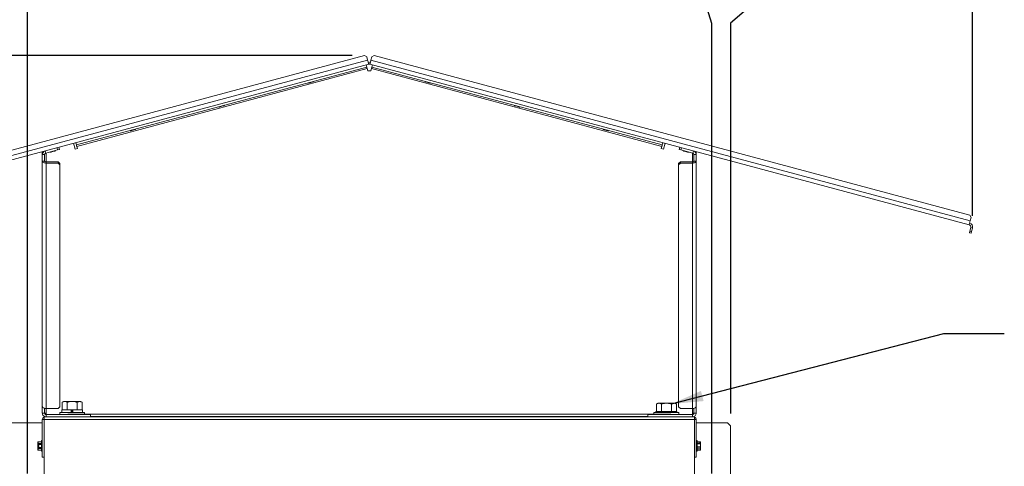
# Paper-space layout '5' of a CAD drawing. Header units: inches. Extents: x 1 to 109, y 1 to 85.
# Tile 37 of 58: x 47 to 67, y 61 to 70. Entities that reach past the tile are written whole.
import ezdxf

# ---------------------------------------------------------------- set-up
doc = ezdxf.new("R2010")
doc.units = ezdxf.units.IN
doc.header["$MEASUREMENT"] = 0
doc.layers.add('FORMAT', color=7, linetype='Continuous')
doc.styles.add('SLDTEXTSTYLE0', font='GOTHIC.TTF', dxfattribs={"width": 0.913})
doc.styles.get("Standard").update_dxf_attribs({"font": 'GOTHIC.TTF'})
doc.dimstyles.new('SLDDIMSTYLE10', dxfattribs={"dimtxt": 0.625, "dimasz": 0.65, "dimexe": 0, "dimexo": 0.0625, "dimgap": 0.15625, "dimtad": 0, "dimtih": 1, "dimtoh": 1, "dimdec": 0, "dimlfac": 1.6, "dimrnd": 1e-09, "dimzin": 12, "dimdsep": 46, "dimtxsty": 'SLDTEXTSTYLE0', "dimblk1": 'NONE', "dimblk2": 'NONE', "dimsah": 1, "dimcen": 0.09, "dimadec": 0, "dimazin": 3, "dimtfac": 1, "dimtdec": 0, "dimtofl": 0, "dimtmove": 0, "dimatfit": 3, "dimldrblk": 'NONE', "dimfxl": 1, "dimfrac": 2, "dimtolj": 1, "dimtzin": 12, "dimarcsym": 0})
doc.dimstyles.new('SLDDIMSTYLE11', dxfattribs={"dimtxt": 0.625, "dimasz": 0.65, "dimexe": 0, "dimexo": 0.0625, "dimgap": 0.15625, "dimtad": 0, "dimtih": 1, "dimtoh": 1, "dimlfac": 1.6, "dimrnd": 1e-09, "dimzin": 12, "dimdsep": 46, "dimtxsty": 'SLDTEXTSTYLE0', "dimblk1": 'NONE', "dimblk2": 'NONE', "dimsah": 1, "dimcen": 0.09, "dimadec": 0, "dimazin": 3, "dimtfac": 1, "dimtofl": 0, "dimtmove": 0, "dimatfit": 3, "dimldrblk": 'NONE', "dimfxl": 1, "dimfrac": 2, "dimtolj": 1, "dimtzin": 12, "dimarcsym": 0})
doc.dimstyles.new('SLDDIMSTYLE2', dxfattribs={"dimtxt": 0, "dimasz": 0.65, "dimexe": 0, "dimexo": 0.0625, "dimgap": 0, "dimtad": 0, "dimtih": 1, "dimtoh": 1, "dimdec": 0, "dimrnd": 1e-09, "dimzin": 0, "dimdsep": 46, "dimtxsty": 'STANDARD', "dimsah": 1, "dimcen": 0.09, "dimadec": 0, "dimazin": 0, "dimtfac": 0.65, "dimtdec": 0, "dimtofl": 0, "dimtmove": 0, "dimatfit": 3, "dimfxl": 1, "dimfrac": 2, "dimtolj": 1, "dimtzin": 0, "dimarcsym": 0})

# ---------------------------------------------------------------- blocks, each defined once
blk = doc.blocks.new('_D_138')
at = {"layer": 'FORMAT', "color": 1, "ltscale": 5}
blk.add_line((41.222, 65.611), (40.48, 65.611), dxfattribs=at)
at = {"layer": 'FORMAT', "color": 1, "ltscale": 5, "insert": (37.894, 65.914), "char_height": 0.625, "attachment_point": 1, "style": 'SLDTEXTSTYLE0'}
blk.add_mtext('33.76', dxfattribs=at)
blk = doc.blocks.new('_NONE')
blk = doc.blocks.new('_D_139')
at = {"layer": 'FORMAT', "color": 1, "ltscale": 5}
blk.add_line((53.386, 69.233), (40.48, 69.233), dxfattribs=at)
at = {"layer": 'FORMAT', "color": 1, "ltscale": 5, "insert": (37.894, 69.535), "char_height": 0.625, "attachment_point": 1, "style": 'SLDTEXTSTYLE0'}
blk.add_mtext('39.56', dxfattribs=at)
blk = doc.blocks.new('_D_140')
at = {"layer": 'FORMAT', "color": 1, "ltscale": 5}
for p, q in [((46.762, 70.874), (46.762, 71.858)), ((46.762, 70.874), (46.762, 69.889)), ((46.762, 69.889), (46.762, 60.716))]:
    blk.add_line(p, q, dxfattribs=at)
at = {"layer": 'FORMAT', "color": 1, "ltscale": 5, "insert": (46.46, 71.858), "char_height": 0.625, "attachment_point": 1, "rotation": 90, "style": 'SLDTEXTSTYLE0'}
blk.add_mtext('0', dxfattribs=at)
blk = doc.blocks.new('_D_141')
at = {"layer": 'FORMAT', "color": 1, "ltscale": 5}
for p, q in [((45.76, 70.874), (45.76, 71.858)), ((45.76, 70.874), (46.376, 69.889)), ((46.376, 69.889), (46.376, 61.939))]:
    blk.add_line(p, q, dxfattribs=at)
at = {"layer": 'FORMAT', "color": 1, "ltscale": 5, "insert": (45.458, 71.858), "char_height": 0.625, "attachment_point": 1, "rotation": 90, "style": 'SLDTEXTSTYLE0'}
blk.add_mtext('.62', dxfattribs=at)
blk = doc.blocks.new('_D_142')
at = {"layer": 'FORMAT', "color": 1, "ltscale": 5}
blk.add_line((41.444, 65.967), (41.444, 71.858), dxfattribs=at)
at = {"layer": 'FORMAT', "color": 1, "ltscale": 5, "insert": (41.141, 71.858), "char_height": 0.625, "attachment_point": 1, "rotation": 90, "style": 'SLDTEXTSTYLE0'}
blk.add_mtext('8.51', dxfattribs=at)
blk = doc.blocks.new('_D_143')
at = {"layer": 'FORMAT', "color": 1, "ltscale": 5}
for p, q in [((60.4, 70.874), (60.4, 71.858)), ((60.4, 70.874), (60.707, 69.889)), ((60.707, 69.889), (60.707, 60.716))]:
    blk.add_line(p, q, dxfattribs=at)
at = {"layer": 'FORMAT', "color": 1, "ltscale": 5, "char_height": 0.625, "attachment_point": 1, "rotation": 90, "style": 'SLDTEXTSTYLE0'}
for s, insert in [('22.31', (60.098, 73.289)), ('4 X ', (60.098, 71.858))]:
    blk.add_mtext(s, dxfattribs=dict(at, insert=insert))
blk = doc.blocks.new('_D_144')
at = {"layer": 'FORMAT', "color": 1, "ltscale": 5}
for p, q in [((62.232, 70.874), (62.232, 71.858)), ((62.232, 70.874), (61.094, 69.889)), ((61.094, 69.889), (61.094, 61.939))]:
    blk.add_line(p, q, dxfattribs=at)
at = {"layer": 'FORMAT', "color": 1, "ltscale": 5, "insert": (61.93, 71.858), "char_height": 0.625, "attachment_point": 1, "rotation": 90, "style": 'SLDTEXTSTYLE0'}
blk.add_mtext('22.93', dxfattribs=at)
blk = doc.blocks.new('_D_145')
at = {"layer": 'FORMAT', "color": 1, "ltscale": 5}
blk.add_line((66.026, 65.967), (66.026, 71.858), dxfattribs=at)
at = {"layer": 'FORMAT', "color": 1, "ltscale": 5, "insert": (65.724, 71.858), "char_height": 0.625, "attachment_point": 1, "rotation": 90, "style": 'SLDTEXTSTYLE0'}
blk.add_mtext('30.82', dxfattribs=at)

psp = doc.layouts.new('5')

# ---------------------------------------------------------------- linework, layer by layer
at = {"color": 7, "linetype": 'Continuous', "lineweight": 15, "ltscale": 5}
for p, q in [((53.6365, 69.233), (41.4991, 65.9808)), ((53.6824, 69.2065), (53.6365, 69.233)), ((53.8334, 69.233), (53.7875, 69.2065)), ((65.9708, 65.9808), (53.8334, 69.233)), ((53.701, 69.1371), (41.4911, 65.8655)), ((41.5129, 65.7841), (53.7228, 69.0557)), ((53.6705, 69.0417), (53.6826, 68.9966)), ((53.701, 69.1371), (53.6824, 69.2065)), ((65.9569, 65.7841), (53.7471, 69.0557)), ((53.7875, 69.2065), (53.7689, 69.1371)), ((53.7689, 69.1371), (65.9787, 65.8655)), ((53.7993, 69.0417), (53.7872, 68.9966)), ((53.6826, 68.9966), (47.7663, 67.4113)), ((47.7744, 67.3811), (53.6907, 68.9664)), ((53.6907, 68.9664), (53.7028, 68.9213)), ((53.7028, 68.9213), (53.767, 68.9213)), ((53.7791, 68.9664), (53.767, 68.9213)), ((59.6954, 67.3811), (53.7791, 68.9664)), ((53.7872, 68.9966), (59.7035, 67.4113)), ((52.4798, 68.6743), (52.4814, 68.6682)), ((52.5931, 68.6982), (52.5914, 68.7042)), ((54.8784, 68.7042), (54.8768, 68.6982)), ((54.9885, 68.6682), (54.9901, 68.6743)), ((50.7819, 68.2129), (50.7803, 68.2189)), ((56.6895, 68.2189), (56.6879, 68.2129)), ((50.6686, 68.189), (50.6703, 68.183)), ((56.7996, 68.183), (56.8012, 68.189)), ((48.8575, 67.7037), (48.8591, 67.6977)), ((48.9708, 67.7276), (48.9692, 67.7336)), ((58.5006, 67.7336), (58.499, 67.7276)), ((58.6107, 67.6977), (58.6123, 67.7037)), ((47.7092, 67.4443), (47.7414, 67.324)), ((47.7543, 67.4564), (47.7663, 67.4113)), ((59.7156, 67.4564), (59.7035, 67.4113)), ((59.7607, 67.4443), (59.7284, 67.324)), ((47.1003, 67.2738), (47.0726, 67.2738)), ((47.0726, 67.2142), (47.0726, 67.2738)), ((47.0726, 67.2142), (47.0726, 67.0813)), ((47.1193, 67.2142), (47.0726, 67.2142)), ((47.1193, 67.2142), (47.1193, 67.0813)), ((47.3849, 67.3094), (47.1425, 67.2444)), ((47.226, 67.2668), (47.2276, 67.2607)), ((47.3393, 67.2907), (47.3377, 67.2967)), ((47.3849, 67.3094), (47.3729, 67.3542)), ((47.4212, 67.3191), (47.3849, 67.3094)), ((47.4091, 67.364), (47.4212, 67.3191)), ((47.7414, 67.324), (47.7865, 67.336)), ((47.7865, 67.336), (47.7744, 67.3811)), ((59.6833, 67.336), (59.6954, 67.3811)), ((59.7284, 67.324), (59.6833, 67.336)), ((60.0487, 67.3191), (60.0607, 67.364)), ((60.0849, 67.3094), (60.0487, 67.3191)), ((60.0969, 67.3542), (60.0849, 67.3094)), ((60.0849, 67.3094), (60.3274, 67.2444)), ((60.1322, 67.2967), (60.1306, 67.2907)), ((60.2423, 67.2607), (60.2439, 67.2668)), ((60.3506, 67.2142), (60.3972, 67.2142)), ((60.3506, 67.2142), (60.3506, 67.0813)), ((60.3696, 67.2738), (60.3972, 67.2738)), ((60.3972, 67.2142), (60.3972, 67.2738)), ((60.3972, 67.2142), (60.3972, 67.0813)), ((47.1193, 67.0813), (47.0726, 67.0813)), ((47.0726, 62.0823), (47.0726, 67.0813)), ((47.1505, 67.0648), (47.1505, 67.0403)), ((47.1505, 67.0648), (47.3943, 67.0648)), ((47.1505, 67.0403), (47.1505, 62.0414)), ((47.1505, 67.0403), (47.3943, 67.0403)), ((47.3943, 67.0403), (47.3943, 67.0648)), ((47.3943, 67.0648), (47.4318, 67.0329)), ((47.4318, 67.0084), (47.3943, 67.0403)), ((47.4318, 67.0329), (47.4318, 67.0084)), ((47.4318, 67.0084), (47.4318, 62.0733)), ((60.0381, 67.0329), (60.0756, 67.0648)), ((60.0756, 67.0403), (60.0381, 67.0084)), ((60.0381, 67.0084), (60.0381, 67.0329)), ((60.0381, 67.0084), (60.0381, 62.0733)), ((60.0756, 67.0648), (60.0756, 67.0403)), ((60.3193, 67.0648), (60.0756, 67.0648)), ((60.3193, 67.0403), (60.0756, 67.0403)), ((60.3193, 67.0648), (60.3193, 67.0403)), ((60.3193, 67.0403), (60.3193, 62.0414)), ((60.3506, 67.0813), (60.3972, 67.0813)), ((60.3972, 62.0823), (60.3972, 67.0813)), ((65.9973, 65.9349), (65.9708, 65.9808)), ((65.9787, 65.8655), (65.9973, 65.9349)), ((65.9617, 65.621), (65.9714, 65.6572)), ((65.9978, 65.6113), (65.9617, 65.621)), ((65.9714, 65.6572), (65.9901, 65.7267)), ((65.9714, 65.6572), (66.0075, 65.6476)), ((65.9901, 65.7267), (66.0262, 65.717)), ((66.0075, 65.6476), (65.9978, 65.6113)), ((66.0075, 65.6476), (66.0262, 65.717)), ((47.0726, 62.0823), (47.0726, 61.9494)), ((47.1193, 62.0449), (47.1193, 61.9494)), ((47.3943, 62.0414), (47.1505, 62.0414)), ((47.3943, 62.0414), (47.4318, 62.0733)), ((47.4672, 62.0175), (47.4672, 61.9588)), ((47.4672, 62.0175), (47.6639, 62.0175)), ((47.5051, 62.185), (47.4779, 62.1693)), ((47.4779, 62.0175), (47.4779, 62.1693)), ((47.5286, 62.185), (47.5051, 62.185)), ((47.6807, 62.185), (47.5286, 62.185)), ((47.5793, 62.0175), (47.5793, 62.1693)), ((47.6639, 62.0175), (47.6639, 61.9588)), ((47.6669, 62.0175), (47.6639, 62.0175)), ((47.6945, 62.0175), (47.6669, 62.0175)), ((47.6712, 61.9588), (47.6712, 62.0175)), ((47.6807, 62.185), (47.8328, 62.185)), ((47.6901, 61.9588), (47.6901, 62.0175)), ((47.6945, 62.0175), (47.6974, 62.0175)), ((47.6974, 62.0175), (47.6974, 61.9588)), ((47.6974, 62.0175), (47.8941, 62.0175)), ((47.7821, 62.0175), (47.7821, 62.1693)), ((47.8563, 62.185), (47.8328, 62.185)), ((47.8835, 62.1693), (47.8563, 62.185)), ((47.8835, 62.0175), (47.8835, 62.1693)), ((47.8941, 61.9588), (47.8941, 62.0175)), ((59.6136, 62.1496), (59.5864, 62.1339)), ((59.5864, 61.9821), (59.5864, 62.1339)), ((59.6371, 62.1496), (59.6136, 62.1496)), ((59.7892, 62.1496), (59.6371, 62.1496)), ((59.6878, 61.9821), (59.6878, 62.1339)), ((59.7892, 62.1496), (59.9413, 62.1496)), ((59.8906, 61.9821), (59.8906, 62.1339)), ((59.9648, 62.1496), (59.9413, 62.1496)), ((59.992, 62.1339), (59.9648, 62.1496)), ((59.992, 61.9821), (59.992, 62.1339)), ((60.0381, 62.0733), (60.0756, 62.0414)), ((60.0756, 62.0414), (60.3193, 62.0414)), ((60.3506, 62.0449), (60.3506, 61.9494)), ((60.3972, 62.0823), (60.3972, 61.9494)), ((47.1193, 61.9494), (47.0726, 61.9494)), ((47.1099, 61.8159), (47.0726, 61.8159)), ((47.0726, 61.8159), (47.0726, 61.0528)), ((47.1099, 61.8159), (47.1099, 61.8714)), ((47.1099, 61.8714), (47.128, 61.8714)), ((60.3599, 61.8159), (47.1099, 61.8159)), ((47.1099, 60.5841), (47.1099, 61.8159)), ((47.1505, 61.9494), (47.1193, 61.9494)), ((47.128, 61.8714), (60.3418, 61.8714)), ((47.1505, 61.9181), (47.1505, 61.9494)), ((47.1505, 61.9181), (47.1505, 61.8714)), ((47.1505, 61.9181), (48.0568, 61.9181)), ((47.4269, 61.9588), (47.4269, 61.9181)), ((47.4269, 61.9588), (47.6807, 61.9588)), ((47.6095, 61.9277), (47.6413, 61.9277)), ((47.6413, 61.9277), (59.8288, 61.9277)), ((47.6807, 61.9588), (47.9344, 61.9588)), ((47.9344, 61.9277), (47.9344, 61.9588)), ((48.0568, 61.9181), (48.0568, 61.8714)), ((59.4131, 61.8721), (48.0568, 61.8721)), ((59.4131, 61.9181), (59.4131, 61.8714)), ((60.3193, 61.9181), (59.4131, 61.9181)), ((59.5354, 61.9588), (59.5354, 61.9277)), ((59.5354, 61.9588), (59.7892, 61.9588)), ((59.5757, 61.9821), (59.5757, 61.9588)), ((59.5757, 61.9821), (59.7724, 61.9821)), ((59.7724, 61.9821), (59.7724, 61.9588)), ((59.7754, 61.9821), (59.7724, 61.9821)), ((59.803, 61.9821), (59.7754, 61.9821)), ((59.7797, 61.9588), (59.7797, 61.9821)), ((59.7892, 61.9588), (60.0429, 61.9588)), ((59.7986, 61.9588), (59.7986, 61.9821)), ((59.803, 61.9821), (59.8059, 61.9821)), ((59.8059, 61.9821), (59.8059, 61.9588)), ((59.8059, 61.9821), (60.0026, 61.9821)), ((59.8288, 61.9277), (59.8606, 61.9277)), ((60.0026, 61.9588), (60.0026, 61.9821)), ((60.0429, 61.9181), (60.0429, 61.9588)), ((60.3193, 61.9494), (60.3506, 61.9494)), ((60.3193, 61.9181), (60.3193, 61.9494)), ((60.3193, 61.9181), (60.3193, 61.8714)), ((60.3599, 61.8714), (60.3418, 61.8714)), ((60.3506, 61.9494), (60.3972, 61.9494)), ((60.3599, 61.8714), (60.3599, 61.8159)), ((60.3599, 61.8159), (60.3599, 60.5841)), ((60.3599, 61.8159), (60.3973, 61.8159)), ((60.3973, 61.0528), (60.3973, 61.8159)), ((47.0726, 61.7517), (46.438, 61.7517)), ((61.0318, 61.7517), (60.3973, 61.7517)), ((61.0943, 61.6892), (61.0318, 61.7517)), ((61.0943, 44.7112), (61.0943, 61.6892)), ((46.9872, 61.3623), (46.9844, 61.3564)), ((46.9844, 61.346), (46.9844, 61.3564)), ((46.9844, 61.2881), (46.9844, 61.346)), ((46.9844, 61.2685), (46.9844, 61.2886)), ((46.9844, 61.2881), (46.9847, 61.2881)), ((46.9844, 61.2107), (46.9844, 61.2686)), ((46.9847, 61.2686), (46.9844, 61.2686)), ((46.9844, 61.2002), (46.9844, 61.2107)), ((46.9844, 61.2002), (46.9872, 61.1943)), ((47.002, 61.2881), (46.9847, 61.2881)), ((47.002, 61.2686), (46.9847, 61.2686)), ((47.0549, 61.3623), (46.9872, 61.3623)), ((46.9872, 61.3623), (46.9872, 61.3614)), ((47.0549, 61.3614), (46.9872, 61.3614)), ((46.9872, 61.3305), (46.9872, 61.3092)), ((46.9872, 61.3305), (47.0549, 61.3305)), ((47.0549, 61.3092), (46.9872, 61.3092)), ((46.9872, 61.2475), (47.0549, 61.2475)), ((46.9872, 61.2475), (46.9872, 61.2261)), ((47.0549, 61.2261), (46.9872, 61.2261)), ((46.9872, 61.1952), (47.0549, 61.1952)), ((46.9872, 61.1952), (46.9872, 61.1943)), ((46.9872, 61.1943), (46.9874, 61.1938)), ((46.9872, 61.1943), (47.0549, 61.1943)), ((47.002, 61.2686), (47.002, 61.2881)), ((47.0726, 61.3871), (47.0549, 61.3871)), ((47.0549, 61.3871), (47.0549, 61.1696)), ((60.4149, 61.3871), (60.3973, 61.3871)), ((60.4149, 61.1696), (60.4149, 61.3871)), ((60.4827, 61.3623), (60.4149, 61.3623)), ((60.4827, 61.3623), (60.4149, 61.3623)), ((60.4149, 61.3387), (60.4827, 61.3387)), ((60.4827, 61.3192), (60.4149, 61.3192)), ((60.4149, 61.258), (60.4827, 61.258)), ((60.4827, 61.2352), (60.4149, 61.2352)), ((60.4149, 61.1976), (60.4827, 61.1976)), ((60.4149, 61.1943), (60.4827, 61.1943)), ((60.4827, 61.1943), (60.4149, 61.1943)), ((60.4678, 61.3543), (60.4851, 61.3543)), ((60.4678, 61.3543), (60.4678, 61.3468)), ((60.4678, 61.3468), (60.4851, 61.3468)), ((60.4854, 61.3564), (60.4824, 61.3628)), ((60.4827, 61.3192), (60.4827, 61.3387)), ((60.4827, 61.2352), (60.4827, 61.258)), ((60.4854, 61.2164), (60.4827, 61.2352)), ((60.4827, 61.1943), (60.4854, 61.2002)), ((60.4827, 61.1943), (60.4827, 61.1976)), ((60.4851, 61.3543), (60.4854, 61.3537)), ((60.4854, 61.3462), (60.4851, 61.3468)), ((60.4854, 61.3564), (60.4854, 61.3537)), ((60.4854, 61.3462), (60.4854, 61.3537)), ((60.4854, 61.3462), (60.4854, 61.2886)), ((60.4854, 61.2886), (60.4854, 61.2164)), ((60.4854, 61.2002), (60.4854, 61.2164)), ((47.0549, 61.1696), (47.0726, 61.1696)), ((47.0726, 61.0528), (47.1099, 61.0528)), ((60.3973, 61.0528), (60.3599, 61.0528)), ((60.3973, 61.1696), (60.4149, 61.1696))]:
    psp.add_line(p, q, dxfattribs=at)
at = {"color": 8, "linetype": 'Continuous', "lineweight": 15, "ltscale": 5}
for p, q in [((47.1425, 67.2444), (47.1304, 67.2893)), ((47.1505, 67.0648), (47.1505, 67.2466)), ((60.3193, 67.0648), (60.3193, 67.2466)), ((60.3274, 67.2444), (60.3394, 67.2893)), ((47.1505, 61.9494), (47.1505, 62.0414)), ((60.3193, 61.9494), (60.3193, 62.0414)), ((47.6413, 61.9277), (47.6413, 61.9181)), ((59.4131, 61.8824), (48.0568, 61.8824)), ((59.8288, 61.9181), (59.8288, 61.9277))]:
    psp.add_line(p, q, dxfattribs=at)
at = {"color": 7, "linetype": 'Continuous', "lineweight": 15, "ltscale": 5, "flags": 128}
for points in [[(53.701, 69.1371), (53.7052, 69.1212), (53.7093, 69.1059), (53.7131, 69.0919), (53.7164, 69.0795), (53.7191, 69.0694), (53.7211, 69.0619), (53.7224, 69.0573), (53.7228, 69.0557)], [(53.7471, 69.0557), (53.7475, 69.0573), (53.7487, 69.0619), (53.7507, 69.0694), (53.7534, 69.0795), (53.7567, 69.0919), (53.7605, 69.1059), (53.7646, 69.1212), (53.7689, 69.1371)], [(53.6907, 68.9664), (53.6891, 68.9723), (53.6876, 68.978), (53.6862, 68.9832), (53.685, 68.9878), (53.684, 68.9915), (53.6832, 68.9943), (53.6828, 68.996), (53.6826, 68.9966)], [(53.7791, 68.9664), (53.7807, 68.9723), (53.7822, 68.978), (53.7836, 68.9832), (53.7848, 68.9878), (53.7859, 68.9915), (53.7866, 68.9943), (53.7871, 68.996), (53.7872, 68.9966)], [(52.5931, 68.6982), (52.5893, 68.6972), (52.5785, 68.6943), (52.5621, 68.6899), (52.5424, 68.6846), (52.5219, 68.6791), (52.5036, 68.6742), (52.4897, 68.6705), (52.4823, 68.6685), (52.4814, 68.6682)], [(54.8768, 68.6982), (54.8806, 68.6972), (54.8914, 68.6943), (54.9077, 68.6899), (54.9275, 68.6846), (54.9479, 68.6791), (54.9663, 68.6742), (54.9801, 68.6705), (54.9875, 68.6685), (54.9885, 68.6682)], [(50.7819, 68.2129), (50.7782, 68.2119), (50.7674, 68.209), (50.751, 68.2046), (50.7313, 68.1993), (50.7108, 68.1938), (50.6924, 68.1889), (50.6786, 68.1852), (50.6712, 68.1832), (50.6703, 68.183)], [(56.6879, 68.2129), (56.6917, 68.2119), (56.7025, 68.209), (56.7189, 68.2046), (56.7386, 68.1993), (56.759, 68.1938), (56.7774, 68.1889), (56.7912, 68.1852), (56.7986, 68.1832), (56.7996, 68.183)], [(48.9708, 67.7276), (48.9671, 67.7266), (48.9563, 67.7237), (48.9399, 67.7193), (48.9201, 67.714), (48.8997, 67.7085), (48.8813, 67.7036), (48.8675, 67.6999), (48.8601, 67.6979), (48.8591, 67.6977)], [(58.499, 67.7276), (58.5028, 67.7266), (58.5136, 67.7237), (58.53, 67.7193), (58.5497, 67.714), (58.5701, 67.7085), (58.5885, 67.7036), (58.6023, 67.6999), (58.6098, 67.6979), (58.6107, 67.6977)], [(47.7663, 67.4113), (47.7665, 67.4108), (47.767, 67.409), (47.7677, 67.4062), (47.7687, 67.4025), (47.7699, 67.3979), (47.7713, 67.3927), (47.7728, 67.387), (47.7744, 67.3811)], [(59.7035, 67.4113), (59.7034, 67.4108), (59.7029, 67.409), (59.7021, 67.4062), (59.7011, 67.4025), (59.6999, 67.3979), (59.6985, 67.3927), (59.697, 67.387), (59.6954, 67.3811)], [(47.3393, 67.2907), (47.3355, 67.2897), (47.3247, 67.2868), (47.3083, 67.2824), (47.2886, 67.2771), (47.2681, 67.2716), (47.2498, 67.2667), (47.2359, 67.263), (47.2285, 67.261), (47.2276, 67.2607)], [(60.1306, 67.2907), (60.1344, 67.2897), (60.1452, 67.2868), (60.1615, 67.2824), (60.1813, 67.2771), (60.2017, 67.2716), (60.2201, 67.2667), (60.2339, 67.263), (60.2413, 67.261), (60.2423, 67.2607)], [(47.0726, 67.0813), (47.0741, 67.0733), (47.0785, 67.0656), (47.0857, 67.0585), (47.0954, 67.0523), (47.1073, 67.0472), (47.1207, 67.0434), (47.1353, 67.0411), (47.1505, 67.0403)], [(47.1193, 67.0813), (47.1199, 67.0781), (47.1217, 67.075), (47.1246, 67.0721), (47.1285, 67.0697), (47.1332, 67.0676), (47.1386, 67.0661), (47.1445, 67.0652), (47.1505, 67.0648)], [(60.3506, 67.0813), (60.3499, 67.0781), (60.3482, 67.075), (60.3453, 67.0721), (60.3414, 67.0697), (60.3367, 67.0676), (60.3313, 67.0661), (60.3254, 67.0652), (60.3193, 67.0648)], [(60.3972, 67.0813), (60.3957, 67.0733), (60.3913, 67.0656), (60.3841, 67.0585), (60.3744, 67.0523), (60.3626, 67.0472), (60.3491, 67.0434), (60.3345, 67.0411), (60.3193, 67.0403)], [(65.9787, 65.8655), (65.9745, 65.8496), (65.9704, 65.8343), (65.9666, 65.8202), (65.9633, 65.8079), (65.9606, 65.7978), (65.9586, 65.7903), (65.9573, 65.7856), (65.9569, 65.7841)], [(47.1505, 62.0414), (47.1353, 62.0422), (47.1207, 62.0445), (47.1073, 62.0483), (47.0954, 62.0534), (47.0857, 62.0596), (47.0785, 62.0667), (47.0741, 62.0744), (47.0726, 62.0823)], [(60.3193, 62.0414), (60.3345, 62.0422), (60.3491, 62.0445), (60.3626, 62.0483), (60.3744, 62.0534), (60.3841, 62.0596), (60.3913, 62.0667), (60.3957, 62.0744), (60.3972, 62.0823)]]:
    psp.add_lwpolyline(points, dxfattribs=at)
at = {"color": 7, "linetype": 'Continuous', "lineweight": 15, "ltscale": 25}
for centre, radius, start, end in [((53.7349, 69.0104), 0.0843, 75, 105), ((53.7349, 69.0104), 0.0469, 75, 105), ((47.1505, 67.2142), 0.0779, 109.49712, 180), ((47.1505, 67.2142), 0.0312, 105, 180), ((60.3193, 67.2142), 0.0312, 0, 75), ((60.3193, 67.2142), 0.0779, 0, 70.50288), ((65.9448, 65.7388), 0.0843, 345, 75), ((65.9448, 65.7388), 0.0469, 345, 75), ((47.128, 61.8159), 0.0555, 109.06112, 180), ((47.6095, 61.8722), 0.0555, 90, 124.13653), ((59.8606, 61.8722), 0.0555, 55.86347, 90), ((60.3418, 61.8159), 0.0555, 0, 70.93888)]:
    psp.add_arc(centre, radius, start, end, dxfattribs=at)
at = {"color": 7, "linetype": 'Continuous', "lineweight": 15, "ltscale": 5}
for points, knots in [([(47.4779, 62.1693), (47.4861, 62.1737), (47.5027, 62.1826), (47.5199, 62.1842), (47.5286, 62.185)], [0, 0, 0, 0, 0.4954595, 1, 1, 1, 1]), ([(47.5286, 62.185), (47.5298, 62.185), (47.5389, 62.1848), (47.556, 62.1814), (47.5715, 62.1734), (47.5793, 62.1693)], [0, 0, 0, 0, 0.0700805, 0.5307797, 1, 1, 1, 1]), ([(47.5793, 62.1693), (47.5864, 62.1713), (47.6195, 62.1806), (47.6538, 62.1831), (47.6807, 62.185)], [0, 0, 0, 0, 0.2170734, 1, 1, 1, 1]), ([(47.6807, 62.185), (47.6888, 62.1848), (47.7231, 62.1841), (47.7565, 62.1757), (47.7821, 62.1693)], [0, 0, 0, 0, 0.2366136, 1, 1, 1, 1]), ([(47.7821, 62.1693), (47.7903, 62.1737), (47.8069, 62.1826), (47.8241, 62.1842), (47.8328, 62.185)], [0, 0, 0, 0, 0.4954575, 1, 1, 1, 1]), ([(47.8328, 62.185), (47.834, 62.185), (47.8431, 62.1848), (47.8602, 62.1814), (47.8757, 62.1734), (47.8835, 62.1693)], [0, 0, 0, 0, 0.0700829, 0.5307775, 1, 1, 1, 1]), ([(59.5864, 62.1339), (59.5946, 62.1383), (59.6112, 62.1471), (59.6284, 62.1487), (59.6371, 62.1496)], [0, 0, 0, 0, 0.4954599, 1, 1, 1, 1]), ([(59.6371, 62.1496), (59.6383, 62.1495), (59.6474, 62.1494), (59.6645, 62.146), (59.68, 62.1379), (59.6878, 62.1339)], [0, 0, 0, 0, 0.0700816, 0.530781, 1, 1, 1, 1]), ([(59.6878, 62.1339), (59.6949, 62.1359), (59.728, 62.1451), (59.7623, 62.1476), (59.7892, 62.1496)], [0, 0, 0, 0, 0.2170796, 1, 1, 1, 1]), ([(59.7892, 62.1496), (59.7973, 62.1494), (59.8316, 62.1486), (59.865, 62.1402), (59.8906, 62.1339)], [0, 0, 0, 0, 0.2366276, 1, 1, 1, 1]), ([(59.8906, 62.1339), (59.8988, 62.1383), (59.9154, 62.1471), (59.9326, 62.1487), (59.9413, 62.1496)], [0, 0, 0, 0, 0.4954592, 1, 1, 1, 1]), ([(59.9413, 62.1496), (59.9425, 62.1495), (59.9516, 62.1494), (59.9687, 62.146), (59.9842, 62.1379), (59.992, 62.1339)], [0, 0, 0, 0, 0.0700787, 0.5307796, 1, 1, 1, 1]), ([(47.0726, 61.9494), (47.0738, 61.9392), (47.0761, 61.9187), (47.0942, 61.893), (47.1199, 61.875), (47.1403, 61.8726), (47.1505, 61.8714)], [0, 0, 0, 0, 0.2499962, 0.5, 0.7500038, 1, 1, 1, 1]), ([(47.1193, 61.9494), (47.1198, 61.9453), (47.1207, 61.9371), (47.1279, 61.9268), (47.1383, 61.9195), (47.1465, 61.9186), (47.1505, 61.9181)], [0, 0, 0, 0, 0.2499907, 0.5, 0.7500093, 1, 1, 1, 1]), ([(60.3972, 61.9494), (60.3961, 61.9392), (60.3937, 61.9187), (60.3757, 61.893), (60.3499, 61.875), (60.3295, 61.8726), (60.3193, 61.8714)], [0, 0, 0, 0, 0.24999403, 0.49999698, 0.74999851, 1, 1, 1, 1]), ([(60.3506, 61.9494), (60.3501, 61.9453), (60.3491, 61.9371), (60.3419, 61.9268), (60.3316, 61.9195), (60.3234, 61.9186), (60.3193, 61.9181)], [0, 0, 0, 0, 0.2499892, 0.4999951, 0.7499972, 1, 1, 1, 1]), ([(46.9872, 61.3614), (46.9864, 61.3589), (46.9848, 61.3537), (46.9846, 61.3486), (46.9844, 61.346)], [0, 0, 0, 0, 0.4986771, 1, 1, 1, 1]), ([(46.9844, 61.346), (46.9844, 61.3452), (46.9845, 61.3424), (46.9851, 61.3379), (46.9862, 61.3336), (46.987, 61.3312), (46.9872, 61.3305)], [0, 0, 0, 0, 0.1556479, 0.5300783, 0.8745139, 1, 1, 1, 1]), ([(46.9844, 61.2886), (46.9845, 61.2848), (46.9846, 61.2781), (46.9854, 61.2714), (46.9857, 61.2686)], [0, 0, 0, 0, 0.5720242, 1, 1, 1, 1]), ([(46.9872, 61.2261), (46.9867, 61.2245), (46.9855, 61.2207), (46.9846, 61.2155), (46.9845, 61.212), (46.9844, 61.2107)], [0, 0, 0, 0, 0.3113854, 0.7488916, 1, 1, 1, 1]), ([(46.9844, 61.2107), (46.9845, 61.2087), (46.9847, 61.2045), (46.9858, 61.1994), (46.9869, 61.1962), (46.9872, 61.1952)], [0, 0, 0, 0, 0.3737685, 0.811739, 1, 1, 1, 1]), ([(46.9872, 61.3092), (46.987, 61.308), (46.9865, 61.3054), (46.986, 61.3013), (46.9854, 61.2969), (46.985, 61.2925), (46.9848, 61.2896), (46.9847, 61.2881)], [0, 0, 0, 0, 0.1682641, 0.3759036, 0.5836257, 0.7917838, 1, 1, 1, 1]), ([(46.9847, 61.2686), (46.9848, 61.2668), (46.9851, 61.2633), (46.9856, 61.258), (46.9863, 61.2527), (46.9869, 61.2492), (46.9872, 61.2475)], [0, 0, 0, 0, 0.2495044, 0.4991691, 0.749524, 1, 1, 1, 1]), ([(60.4851, 61.3543), (60.485, 61.3549), (60.4848, 61.3563), (60.4842, 61.3583), (60.4835, 61.3603), (60.483, 61.3616), (60.4827, 61.3623)], [0, 0, 0, 0, 0.2494961, 0.4992115, 0.7495321, 1, 1, 1, 1]), ([(60.4827, 61.3387), (60.4829, 61.3392), (60.4833, 61.3402), (60.4839, 61.3418), (60.4844, 61.3434), (60.4849, 61.3451), (60.485, 61.3462), (60.4851, 61.3468)], [0, 0, 0, 0, 0.1682251, 0.3758763, 0.5836605, 0.7917503, 1, 1, 1, 1]), ([(60.4854, 61.2886), (60.4854, 61.2902), (60.4854, 61.2956), (60.4848, 61.3046), (60.4837, 61.3132), (60.4829, 61.3179), (60.4827, 61.3192)], [0, 0, 0, 0, 0.1556639, 0.5300851, 0.8745085, 1, 1, 1, 1]), ([(60.4827, 61.258), (60.4835, 61.263), (60.485, 61.2732), (60.4853, 61.2834), (60.4854, 61.2886)], [0, 0, 0, 0, 0.4987142, 1, 1, 1, 1]), ([(60.4827, 61.1976), (60.4831, 61.1991), (60.4837, 61.2014), (60.4843, 61.2046), (60.485, 61.2085), (60.4854, 61.2124), (60.4854, 61.2156), (60.4854, 61.2164)], [0, 0, 0, 0, 0.2490928, 0.3737767, 0.4982406, 0.8743985, 1, 1, 1, 1])]:
    psp.add_open_spline(points, degree=3, knots=knots, dxfattribs=at)

# ---------------------------------------------------------------- dimensions: what is measured, and where the dimension line sits
at = {"layer": 'FORMAT', "color": 1, "ltscale": 5}
dim = psp.add_ordinate_dim(feature_location=(60.7074, 60.4658), offset=(-0.3076, 11.3921), dtype=1, origin=(46.7624, 60.4658), text='4 X <>', dimstyle='SLDDIMSTYLE11', dxfattribs=at)
dim.commit()
dim.dimension.update_dxf_attribs({"geometry": '_D_143', "text_midpoint": (60.3998, 73.8666)})
for feature_location, offset, dtype, origin, dimstyle, picture, middle in [((61.0943, 61.6892), (1.1381, 10.1687), 1, (46.7624, 60.4658), 'SLDDIMSTYLE11', '_D_144', (62.2324, 73.1509)), ((66.0262, 65.717), (0, 6.1409), 1, (46.7624, 60.4658), 'SLDDIMSTYLE11', '_D_145', (66.0262, 73.1509)), ((41.4437, 65.717), (0, 6.1409), 1, (46.7624, 60.4658), 'SLDDIMSTYLE11', '_D_142', (41.4437, 72.92)), ((46.3756, 61.6892), (-0.6152, 10.1687), 1, (46.7624, 60.4658), 'SLDDIMSTYLE11', '_D_141', (45.7603, 72.689)), ((46.762425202, 60.4658177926), (0, 11.39206675), 1, (46.762425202, 60.4658177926), 'SLDDIMSTYLE10', '_D_140', (46.762425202, 72.3426935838)), ((53.6365, 69.233), (-13.1561, 0), 0, (47.1724, 44.5089), 'SLDDIMSTYLE11', '_D_139', (39.1874, 69.233)), ((41.472, 65.6113), (-0.9916, 0), 0, (47.1724, 44.5089), 'SLDDIMSTYLE11', '_D_138', (39.1874, 65.6113))]:
    dim = psp.add_ordinate_dim(feature_location=feature_location, offset=offset, dtype=dtype, origin=origin, dimstyle=dimstyle, dxfattribs=at)
    dim.commit()
    dim.dimension.update_dxf_attribs({"geometry": picture, "text_midpoint": middle})

# ---------------------------------------------------------------- leaders
psp.add_leader([(59.8906, 62.1339), (65.4435, 63.5672), (66.6739, 63.5672)], dimstyle='SLDDIMSTYLE2', dxfattribs=at)

doc.saveas('drawing.dxf')
